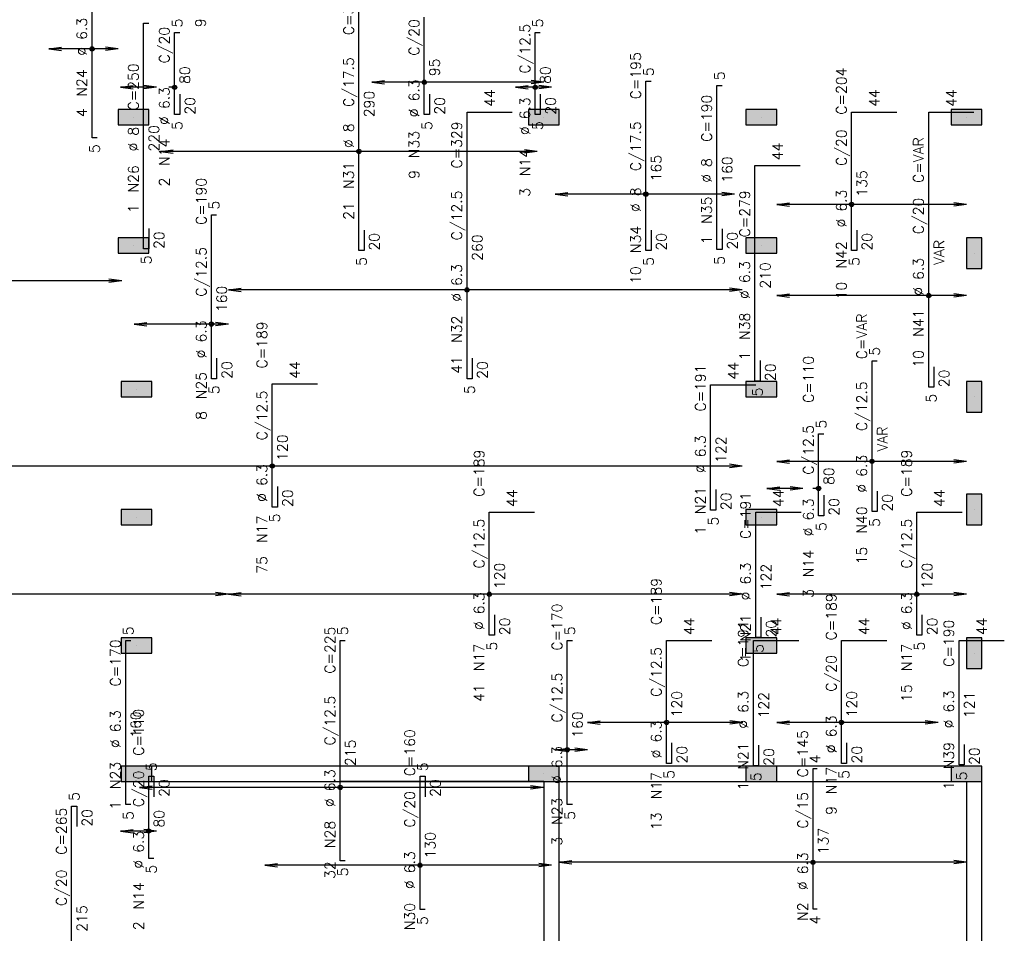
# Model space of a CAD drawing. Extents: x 0 to 119, y 0 to 84.
# Tile 5 of 14: x 25 to 43, y 48 to 65. Entities that reach past the tile are written whole.
import ezdxf

# ---------------------------------------------------------------- set-up
doc = ezdxf.new("R2010")
doc.units = 0
doc.header["$MEASUREMENT"] = 0
doc.linetypes.add('ESTILO_TQS_0002', pattern=[0.4, 0.1, -0.3])
for name, color, linetype in [('1', 1, 'CONTINUOUS'), ('2', 2, 'CONTINUOUS'), ('6', 6, 'CONTINUOUS'), ('9', 9, 'CONTINUOUS')]:
    doc.layers.add(name, color=color, linetype=linetype)
doc.styles.get("Standard").update_dxf_attribs({"font": 'ROMANS.SHX'})

msp = doc.modelspace()

# ---------------------------------------------------------------- linework, layer by layer
at = {"layer": '1', "linetype": 'ESTILO_TQS_0002'}
for p, q in [((27.824062, 63.364736), (27.504409, 63.364736)), ((39.237423, 56.25569), (38.958137, 56.25569))]:
    msp.add_line(p, q, dxfattribs=at)
at = {"layer": '1', "linetype": 'Continuous'}
for p, q in [((27.094501, 62.834482), (27.094501, 62.834482)), ((34.367228, 62.834482), (34.367228, 62.834482)), ((38.221774, 62.834482), (38.221774, 62.834482)), ((41.858137, 62.834482), (41.858137, 62.834482)), ((27.094501, 60.561755), (27.094501, 60.561755)), ((38.221774, 60.561755), (38.221774, 60.561755)), ((41.994501, 60.425391), (41.994501, 60.425391)), ((27.149046, 58.0163), (27.149046, 58.0163)), ((38.221774, 58.0163), (38.221774, 58.0163)), ((41.994501, 57.879936), (41.994501, 57.879936)), ((41.994501, 55.879936), (41.994501, 55.879936)), ((27.149046, 55.743573), (27.149046, 55.743573)), ((38.221774, 55.743573), (38.221774, 55.743573)), ((27.149046, 53.470845), (27.149046, 53.470845)), ((38.221774, 53.470845), (38.221774, 53.470845)), ((41.994501, 53.334482), (41.994501, 53.334482)), ((27.149046, 51.198118), (27.149046, 51.198118)), ((34.367228, 51.198118), (34.367228, 51.198118)), ((38.221774, 51.198118), (38.221774, 51.198118)), ((41.858137, 51.198118), (41.858137, 51.198118)), ((34.367228, 51.061755), (30.758137, 51.061755))]:
    msp.add_line(p, q, dxfattribs=at)
for points in [[(34.094501, 51.334482), (27.421774, 51.334482)], [(37.949046, 51.334482), (34.639955, 51.334482)], [(41.58541, 51.334482), (38.494501, 51.334482)], [(27.421774, 51.061755), (34.094501, 51.061755)], [(34.367228, 51.061755), (34.367228, 44.5163)], [(34.639955, 44.5163), (34.639955, 51.061755)], [(34.639955, 51.061755), (37.949046, 51.061755)], [(38.494501, 51.061755), (41.58541, 51.061755)], [(41.858137, 51.061755), (41.858137, 44.5163)], [(42.130865, 44.5163), (42.130865, 51.061755)]]:
    msp.add_lwpolyline(points, dxfattribs=at)
at = {"layer": '2', "linetype": 'Continuous'}
for p, q in [((25.593684, 64.046446), (25.819013, 64.076111)), ((26.821774, 64.046446), (25.593684, 64.046446)), ((25.593684, 64.046446), (25.819013, 64.016781)), ((25.593684, 64.046446), (25.593684, 64.046446)), ((26.821774, 64.046446), (26.596445, 64.076111)), ((26.821774, 64.046446), (26.596445, 64.016781)), ((26.821774, 64.046446), (26.821774, 64.046446)), ((26.866411, 63.364736), (27.09174, 63.394401)), ((27.504409, 63.364736), (26.866411, 63.364736)), ((26.866411, 63.364736), (27.09174, 63.335071)), ((26.866411, 63.364736), (26.866411, 63.364736)), ((27.504409, 63.364736), (27.27908, 63.394401)), ((27.504409, 63.364736), (27.27908, 63.335071)), ((27.504409, 63.364736), (27.504409, 63.364736)), ((31.320957, 63.455637), (31.546285, 63.485302)), ((34.367228, 63.455637), (31.320957, 63.455637)), ((31.320957, 63.455637), (31.546285, 63.425972)), ((31.320957, 63.455637), (31.320957, 63.455637)), ((33.866411, 63.364736), (34.09174, 63.394401)), ((34.504409, 63.364736), (33.866411, 63.364736)), ((33.866411, 63.364736), (34.09174, 63.335071)), ((33.866411, 63.364736), (33.866411, 63.364736)), ((34.367228, 63.455637), (34.1419, 63.485302)), ((34.367228, 63.455637), (34.1419, 63.425972)), ((34.504409, 63.364736), (34.27908, 63.394401)), ((34.504409, 63.364736), (34.27908, 63.335071)), ((34.367228, 63.455637), (34.367228, 63.455637)), ((34.504409, 63.364736), (34.504409, 63.364736)), ((27.571383, 62.228245), (27.796711, 62.25791)), ((34.24775, 62.228245), (27.571383, 62.228245)), ((27.571383, 62.228245), (27.796711, 62.19858)), ((27.571383, 62.228245), (27.571383, 62.228245)), ((34.24775, 62.228245), (34.022422, 62.25791)), ((34.24775, 62.228245), (34.022422, 62.19858)), ((34.24775, 62.228245), (34.24775, 62.228245)), ((34.565666, 61.470746), (34.790994, 61.500411)), ((37.744892, 61.470746), (34.565666, 61.470746)), ((34.565666, 61.470746), (34.790994, 61.441081)), ((34.565666, 61.470746), (34.565666, 61.470746)), ((37.744892, 61.470746), (37.519563, 61.500411)), ((37.744892, 61.470746), (37.519563, 61.441081)), ((37.744892, 61.470746), (37.744892, 61.470746)), ((38.494501, 61.288945), (38.719829, 61.31861)), ((41.858137, 61.288945), (38.494501, 61.288945)), ((38.494501, 61.288945), (38.719829, 61.25928)), ((38.494501, 61.288945), (38.494501, 61.288945)), ((41.858137, 61.288945), (41.632809, 61.31861)), ((41.858137, 61.288945), (41.632809, 61.25928)), ((41.858137, 61.288945), (41.858137, 61.288945)), ((26.88596, 59.93377), (19.991731, 59.93377)), ((26.88596, 59.93377), (26.660632, 59.963436)), ((26.88596, 59.93377), (26.660632, 59.904105)), ((26.88596, 59.93377), (26.88596, 59.93377)), ((28.776319, 59.773719), (29.001647, 59.803384)), ((37.884433, 59.773719), (28.776319, 59.773719)), ((28.776319, 59.773719), (29.001647, 59.744054)), ((28.776319, 59.773719), (28.776319, 59.773719)), ((37.884433, 59.773719), (37.659105, 59.803384)), ((37.884433, 59.773719), (37.659105, 59.744054)), ((37.884433, 59.773719), (37.884433, 59.773719)), ((38.494501, 59.674395), (38.719829, 59.704061)), ((41.858137, 59.674395), (41.632809, 59.704061)), ((41.858137, 59.674395), (38.494501, 59.674395)), ((38.494501, 59.674395), (38.719829, 59.64473)), ((38.494501, 59.674395), (38.494501, 59.674395)), ((41.858137, 59.674395), (41.632809, 59.64473)), ((41.858137, 59.674395), (41.858137, 59.674395)), ((27.108359, 59.167718), (27.333688, 59.197383)), ((28.776319, 59.167718), (27.108359, 59.167718)), ((27.108359, 59.167718), (27.333688, 59.138053)), ((27.108359, 59.167718), (27.108359, 59.167718)), ((28.776319, 59.167718), (28.550991, 59.197383)), ((28.776319, 59.167718), (28.550991, 59.138053)), ((28.776319, 59.167718), (28.776319, 59.167718)), ((38.494501, 56.73511), (38.719829, 56.764776)), ((41.858137, 56.73511), (38.494501, 56.73511)), ((38.494501, 56.73511), (38.719829, 56.705445)), ((38.494501, 56.73511), (38.494501, 56.73511)), ((41.858137, 56.73511), (41.632809, 56.764776)), ((41.858137, 56.73511), (41.632809, 56.705445)), ((41.858137, 56.73511), (41.858137, 56.73511)), ((37.884629, 56.652591), (21.139955, 56.652591)), ((37.884629, 56.652591), (37.6593, 56.682256)), ((37.884629, 56.652591), (37.6593, 56.622926)), ((37.884629, 56.652591), (37.884629, 56.652591)), ((38.321774, 56.25569), (38.547102, 56.285355)), ((38.958137, 56.25569), (38.321774, 56.25569)), ((38.321774, 56.25569), (38.547102, 56.226025)), ((38.321774, 56.25569), (38.321774, 56.25569)), ((38.958137, 56.25569), (38.732809, 56.285355)), ((38.958137, 56.25569), (38.732809, 56.226025)), ((38.958137, 56.25569), (38.958137, 56.25569)), ((28.776319, 54.379864), (20.026319, 54.379864)), ((28.776319, 54.379864), (28.550991, 54.409529)), ((28.776319, 54.379864), (28.550991, 54.350199)), ((28.776319, 54.379864), (29.001647, 54.409529)), ((28.776319, 54.379864), (28.776319, 54.379864)), ((37.884433, 54.379864), (28.776319, 54.379864)), ((28.776319, 54.379864), (29.001647, 54.350199)), ((28.776319, 54.379864), (28.776319, 54.379864)), ((37.884433, 54.379864), (37.659105, 54.409529)), ((37.884433, 54.379864), (37.659105, 54.350199)), ((37.884433, 54.379864), (37.884433, 54.379864)), ((38.494501, 54.379864), (38.719829, 54.409529)), ((41.858137, 54.379864), (38.494501, 54.379864)), ((38.494501, 54.379864), (38.719829, 54.350199)), ((38.494501, 54.379864), (38.494501, 54.379864)), ((41.858137, 54.379864), (41.632809, 54.409529)), ((41.858137, 54.379864), (41.632809, 54.350199)), ((41.858137, 54.379864), (41.858137, 54.379864)), ((35.139955, 52.107136), (35.365284, 52.136801)), ((37.89158, 52.107136), (35.139955, 52.107136)), ((35.139955, 52.107136), (35.365284, 52.077471)), ((35.139955, 52.107136), (35.139955, 52.107136)), ((37.89158, 52.107136), (37.666252, 52.136801)), ((37.89158, 52.107136), (37.666252, 52.077471)), ((37.89158, 52.107136), (37.89158, 52.107136)), ((38.494501, 52.107136), (38.719829, 52.136801)), ((41.353592, 52.107136), (38.494501, 52.107136)), ((38.494501, 52.107136), (38.719829, 52.077471)), ((38.494501, 52.107136), (38.494501, 52.107136)), ((41.353592, 52.107136), (41.128263, 52.136801)), ((41.353592, 52.107136), (41.128263, 52.077471)), ((41.353592, 52.107136), (41.353592, 52.107136)), ((34.580989, 51.622264), (34.806317, 51.651929)), ((35.139955, 51.622264), (34.914627, 51.651929)), ((35.139955, 51.622264), (34.580989, 51.622264)), ((34.580989, 51.622264), (34.806317, 51.592599)), ((34.580989, 51.622264), (34.580989, 51.622264)), ((35.139955, 51.622264), (34.914627, 51.592599)), ((35.139955, 51.622264), (35.139955, 51.622264)), ((27.202606, 50.955564), (27.427935, 50.985229)), ((34.3574, 50.955564), (27.202606, 50.955564)), ((27.202606, 50.955564), (27.427935, 50.925899)), ((27.202606, 50.955564), (27.202606, 50.955564)), ((34.3574, 50.955564), (34.132072, 50.985229)), ((34.3574, 50.955564), (34.132072, 50.925899)), ((34.3574, 50.955564), (34.3574, 50.955564)), ((26.866411, 50.182918), (27.09174, 50.212583)), ((27.504409, 50.182918), (26.866411, 50.182918)), ((26.866411, 50.182918), (27.09174, 50.153253)), ((26.866411, 50.182918), (26.866411, 50.182918)), ((27.504409, 50.182918), (27.27908, 50.212583)), ((27.504409, 50.182918), (27.27908, 50.153253)), ((27.504409, 50.182918), (27.504409, 50.182918)), ((29.420655, 49.576827), (29.645983, 49.606492)), ((34.504409, 49.576827), (29.420655, 49.576827)), ((29.420655, 49.576827), (29.645983, 49.547162)), ((29.420655, 49.576827), (29.420655, 49.576827)), ((34.504409, 49.576827), (34.27908, 49.606492)), ((34.504409, 49.576827), (34.27908, 49.547162)), ((34.504409, 49.576827), (34.504409, 49.576827)), ((34.639955, 49.628338), (34.865284, 49.658003)), ((41.858137, 49.628338), (34.639955, 49.628338)), ((34.639955, 49.628338), (34.865284, 49.598673)), ((34.639955, 49.628338), (34.639955, 49.628338)), ((41.858137, 49.628338), (41.632809, 49.658003)), ((41.858137, 49.628338), (41.632809, 49.598673)), ((41.858137, 49.628338), (41.858137, 49.628338))]:
    msp.add_line(p, q, dxfattribs=at)
for points in [[(27.367228, 62.698118), (27.367228, 62.970845), (26.821774, 62.970845), (26.821774, 62.698118), (27.367228, 62.698118)], [(34.639955, 62.698118), (34.639955, 62.970845), (34.094501, 62.970845), (34.094501, 62.698118), (34.639955, 62.698118)], [(38.494501, 62.698118), (38.494501, 62.970845), (37.949046, 62.970845), (37.949046, 62.698118), (38.494501, 62.698118)], [(42.130865, 62.698118), (42.130865, 62.970845), (41.58541, 62.970845), (41.58541, 62.698118), (42.130865, 62.698118)], [(27.367228, 60.425391), (27.367228, 60.698118), (26.821774, 60.698118), (26.821774, 60.425391), (27.367228, 60.425391)], [(38.494501, 60.425391), (38.494501, 60.698118), (37.949046, 60.698118), (37.949046, 60.425391), (38.494501, 60.425391)], [(42.130865, 60.698118), (41.858137, 60.698118), (41.858137, 60.152664), (42.130865, 60.152664), (42.130865, 60.698118)], [(27.421774, 57.879936), (27.421774, 58.152664), (26.876319, 58.152664), (26.876319, 57.879936), (27.421774, 57.879936)], [(38.494501, 57.879936), (38.494501, 58.152664), (37.949046, 58.152664), (37.949046, 57.879936), (38.494501, 57.879936)], [(42.130865, 58.152664), (41.858137, 58.152664), (41.858137, 57.607209), (42.130865, 57.607209), (42.130865, 58.152664)], [(42.130865, 56.152664), (41.858137, 56.152664), (41.858137, 55.607209), (42.130865, 55.607209), (42.130865, 56.152664)], [(27.421774, 55.607209), (27.421774, 55.879936), (26.876319, 55.879936), (26.876319, 55.607209), (27.421774, 55.607209)], [(38.494501, 55.607209), (38.494501, 55.879936), (37.949046, 55.879936), (37.949046, 55.607209), (38.494501, 55.607209)], [(27.421774, 53.334482), (27.421774, 53.607209), (26.876319, 53.607209), (26.876319, 53.334482), (27.421774, 53.334482)], [(38.494501, 53.334482), (38.494501, 53.607209), (37.949046, 53.607209), (37.949046, 53.334482), (38.494501, 53.334482)], [(42.130865, 53.607209), (41.858137, 53.607209), (41.858137, 53.061755), (42.130865, 53.061755), (42.130865, 53.607209)], [(27.421774, 51.061755), (27.421774, 51.334482), (26.876319, 51.334482), (26.876319, 51.061755), (27.421774, 51.061755)], [(34.639955, 51.061755), (34.639955, 51.334482), (34.094501, 51.334482), (34.094501, 51.061755), (34.639955, 51.061755)], [(38.494501, 51.061755), (38.494501, 51.334482), (37.949046, 51.334482), (37.949046, 51.061755), (38.494501, 51.061755)], [(41.58541, 51.334482), (41.58541, 51.061755), (42.130865, 51.061755), (42.130865, 51.334482), (41.58541, 51.334482)]]:
    msp.add_lwpolyline(points, dxfattribs=at)
for centre, radius in [((26.361245, 64.046446), 0.037841), ((26.361245, 64.046446), 0.018864), ((27.824062, 63.364736), 0.037841), ((27.824062, 63.364736), 0.018864), ((32.249335, 63.455637), 0.037841), ((32.249335, 63.455637), 0.018864), ((34.214501, 63.364736), 0.037841), ((34.214501, 63.364736), 0.018864), ((31.090343, 62.228245), 0.037841), ((31.090343, 62.228245), 0.018864), ((36.177097, 61.470746), 0.037841), ((36.177097, 61.470746), 0.018864), ((39.822403, 61.288945), 0.037841), ((39.822403, 61.288945), 0.018864), ((33.00606, 59.773719), 0.037841), ((33.00606, 59.773719), 0.018864), ((41.188562, 59.674395), 0.037841), ((41.188562, 59.674395), 0.018864), ((28.477634, 59.167718), 0.037841), ((28.477634, 59.167718), 0.018864), ((40.183592, 56.73511), 0.037841), ((40.183592, 56.73511), 0.018864), ((29.553935, 56.652591), 0.037841), ((29.553935, 56.652591), 0.018864), ((39.237423, 56.25569), 0.037841), ((39.237423, 56.25569), 0.018864), ((33.401145, 54.379864), 0.037841), ((33.401145, 54.379864), 0.018864), ((40.977448, 54.379864), 0.037841), ((40.977448, 54.379864), 0.018864), ((36.541706, 52.107136), 0.037841), ((36.541706, 52.107136), 0.018864), ((39.642221, 52.107136), 0.037841), ((39.642221, 52.107136), 0.018864), ((34.782759, 51.622264), 0.037841), ((34.782759, 51.622264), 0.018864), ((30.758185, 50.955564), 0.037841), ((30.758185, 50.955564), 0.018864), ((27.366727, 50.182918), 0.037841), ((27.366727, 50.182918), 0.018864), ((32.173183, 49.576827), 0.037841), ((32.173183, 49.576827), 0.018864), ((39.137766, 49.628338), 0.037841), ((39.137766, 49.628338), 0.018864)]:
    msp.add_circle(centre, radius, dxfattribs=at)
at = {"layer": '6', "linetype": 'Continuous'}
for p, q in [((26.361245, 62.470845), (26.361245, 67.198118)), ((31.090343, 60.470845), (31.090343, 65.743573)), ((32.249335, 62.879936), (32.249335, 64.607209)), ((27.275277, 60.499287), (27.275277, 64.499287)), ((27.275277, 64.499287), (27.366186, 64.499287)), ((27.824062, 62.879936), (27.824062, 64.334482)), ((27.824062, 64.334482), (27.914971, 64.334482)), ((34.214501, 62.879936), (34.214501, 64.334482)), ((34.214501, 64.334482), (34.30541, 64.334482)), ((36.177097, 60.470845), (36.177097, 63.470845)), ((36.177097, 63.470845), (36.268006, 63.470845)), ((37.435219, 60.49014), (37.435219, 63.399231)), ((37.435219, 63.399231), (37.526128, 63.399231)), ((27.914971, 63.243573), (27.914971, 62.879936)), ((32.340244, 63.243573), (32.340244, 62.879936)), ((34.30541, 63.243573), (34.30541, 62.879936)), ((27.914971, 62.879936), (27.824062, 62.879936)), ((32.340244, 62.879936), (32.249335, 62.879936)), ((33.00606, 58.198118), (33.00606, 62.925391)), ((33.00606, 62.925391), (33.807878, 62.925391)), ((34.30541, 62.879936), (34.214501, 62.879936)), ((39.822403, 60.470845), (39.822403, 62.925391)), ((39.822403, 62.925391), (40.624222, 62.925391)), ((41.188562, 58.049141), (41.188562, 62.925391)), ((41.188562, 62.925391), (41.99038, 62.925391)), ((26.452154, 62.470845), (26.361245, 62.470845)), ((38.109327, 58.158048), (38.109327, 61.978818)), ((38.109327, 61.978818), (38.911145, 61.978818)), ((28.477634, 58.198118), (28.477634, 61.107209)), ((28.477634, 61.107209), (28.568543, 61.107209)), ((27.366186, 60.862923), (27.366186, 60.499287)), ((31.181252, 60.834482), (31.181252, 60.470845)), ((36.268006, 60.834482), (36.268006, 60.470845)), ((37.526128, 60.853776), (37.526128, 60.49014)), ((39.913313, 60.834482), (39.913313, 60.470845)), ((27.366186, 60.499287), (27.275277, 60.499287)), ((31.181252, 60.470845), (31.090343, 60.470845)), ((36.268006, 60.470845), (36.177097, 60.470845)), ((37.526128, 60.49014), (37.435219, 60.49014)), ((39.913313, 60.470845), (39.822403, 60.470845)), ((28.568543, 58.561755), (28.568543, 58.198118)), ((33.096969, 58.561755), (33.096969, 58.198118)), ((38.200236, 58.521684), (38.200236, 58.158048)), ((40.183592, 55.844649), (40.183592, 58.5163)), ((40.183592, 58.5163), (40.274501, 58.5163)), ((41.279471, 58.412777), (41.279471, 58.049141)), ((28.568543, 58.198118), (28.477634, 58.198118)), ((29.553935, 55.925391), (29.553935, 58.107209)), ((29.553935, 58.107209), (30.355753, 58.107209)), ((33.096969, 58.198118), (33.00606, 58.198118)), ((38.200236, 58.158048), (38.109327, 58.158048)), ((37.3238, 55.870186), (37.3238, 58.092091)), ((37.3238, 58.092091), (38.125619, 58.092091)), ((41.279471, 58.049141), (41.188562, 58.049141)), ((39.237423, 55.77089), (39.237423, 57.225436)), ((39.237423, 57.225436), (39.328332, 57.225436)), ((29.644844, 56.289027), (29.644844, 55.925391)), ((37.414709, 56.233822), (37.414709, 55.870186)), ((40.274501, 56.208286), (40.274501, 55.844649)), ((39.328332, 56.134527), (39.328332, 55.77089)), ((29.644844, 55.925391), (29.553935, 55.925391)), ((37.414709, 55.870186), (37.3238, 55.870186)), ((40.274501, 55.844649), (40.183592, 55.844649)), ((33.401145, 53.652664), (33.401145, 55.834482)), ((33.401145, 55.834482), (34.202963, 55.834482)), ((38.123872, 53.612593), (38.123872, 55.834482)), ((38.123872, 55.834482), (38.925691, 55.834482)), ((39.328332, 55.77089), (39.237423, 55.77089)), ((40.977448, 53.652664), (40.977448, 55.834482)), ((40.977448, 55.834482), (41.779266, 55.834482)), ((33.492054, 54.0163), (33.492054, 53.652664)), ((38.214781, 53.97623), (38.214781, 53.612593)), ((41.068357, 54.0163), (41.068357, 53.652664)), ((33.492054, 53.652664), (33.401145, 53.652664)), ((38.214781, 53.612593), (38.123872, 53.612593)), ((41.068357, 53.652664), (40.977448, 53.652664)), ((26.9572, 50.652664), (26.9572, 53.561755)), ((26.9572, 53.561755), (27.048109, 53.561755)), ((30.758185, 49.652664), (30.758185, 53.561755)), ((30.758185, 53.561755), (30.849094, 53.561755)), ((34.782759, 50.652664), (34.782759, 53.561755)), ((34.782759, 53.561755), (34.873668, 53.561755)), ((36.541706, 51.379936), (36.541706, 53.561755)), ((36.541706, 53.561755), (37.343524, 53.561755)), ((38.082615, 51.339271), (38.082615, 53.561755)), ((38.082615, 53.561755), (38.884433, 53.561755)), ((39.642221, 51.379936), (39.642221, 53.561755)), ((39.642221, 53.561755), (40.444039, 53.561755)), ((41.726319, 51.3538), (41.726319, 53.561755)), ((41.726319, 53.561755), (42.528137, 53.561755)), ((36.632615, 51.743573), (36.632615, 51.379936)), ((38.173524, 51.702907), (38.173524, 51.339271)), ((39.73313, 51.743573), (39.73313, 51.379936)), ((41.817228, 51.717436), (41.817228, 51.3538)), ((36.632615, 51.379936), (36.541706, 51.379936)), ((38.173524, 51.339271), (38.082615, 51.339271)), ((39.73313, 51.379936), (39.642221, 51.379936)), ((41.817228, 51.3538), (41.726319, 51.3538)), ((27.366727, 49.698118), (27.366727, 51.152664)), ((27.366727, 51.152664), (27.457637, 51.152664)), ((27.457637, 51.152664), (27.457637, 50.789027)), ((32.173183, 48.789027), (32.173183, 51.152664)), ((32.173183, 51.152664), (32.264093, 51.152664)), ((32.264093, 51.152664), (32.264093, 50.789027)), ((39.137766, 48.798118), (39.137766, 51.289027)), ((39.137766, 51.289027), (39.210493, 51.289027)), ((25.999274, 46.717032), (25.999274, 50.624482)), ((25.999274, 50.624482), (26.090183, 50.624482)), ((26.090183, 50.624482), (26.090183, 50.260845)), ((27.048109, 50.652664), (26.9572, 50.652664)), ((34.873668, 50.652664), (34.782759, 50.652664)), ((27.457637, 49.698118), (27.366727, 49.698118)), ((30.849094, 49.652664), (30.758185, 49.652664)), ((32.264093, 48.789027), (32.173183, 48.789027)), ((39.210493, 48.798118), (39.137766, 48.798118))]:
    msp.add_line(p, q, dxfattribs=at)
at = {"layer": '9', "linetype": 'Continuous'}
for points in [[(27.367228, 62.698118), (27.367228, 62.970845), (26.821774, 62.970845)], [(27.367228, 62.698118), (26.821774, 62.970845), (26.821774, 62.698118)], [(34.639955, 62.698118), (34.639955, 62.970845), (34.094501, 62.970845)], [(34.639955, 62.698118), (34.094501, 62.970845), (34.094501, 62.698118)], [(38.494501, 62.698118), (38.494501, 62.970845), (37.949046, 62.970845)], [(38.494501, 62.698118), (37.949046, 62.970845), (37.949046, 62.698118)], [(42.130865, 62.698118), (42.130865, 62.970845), (41.58541, 62.970845)], [(42.130865, 62.698118), (41.58541, 62.970845), (41.58541, 62.698118)], [(27.367228, 62.698118), (26.821774, 62.698118), (27.367228, 62.698118)], [(34.639955, 62.698118), (34.094501, 62.698118), (34.639955, 62.698118)], [(38.494501, 62.698118), (37.949046, 62.698118), (38.494501, 62.698118)], [(42.130865, 62.698118), (41.58541, 62.698118), (42.130865, 62.698118)], [(27.367228, 60.425391), (27.367228, 60.698118), (26.821774, 60.698118)], [(27.367228, 60.425391), (26.821774, 60.698118), (26.821774, 60.425391)], [(38.494501, 60.425391), (38.494501, 60.698118), (37.949046, 60.698118)], [(38.494501, 60.425391), (37.949046, 60.698118), (37.949046, 60.425391)], [(42.130865, 60.698118), (41.858137, 60.698118), (41.858137, 60.152664)], [(42.130865, 60.698118), (41.858137, 60.152664), (42.130865, 60.152664)], [(42.130865, 60.698118), (42.130865, 60.152664), (42.130865, 60.698118)], [(27.367228, 60.425391), (26.821774, 60.425391), (27.367228, 60.425391)], [(38.494501, 60.425391), (37.949046, 60.425391), (38.494501, 60.425391)], [(27.421774, 57.879936), (27.421774, 58.152664), (26.876319, 58.152664)], [(27.421774, 57.879936), (26.876319, 58.152664), (26.876319, 57.879936)], [(38.494501, 57.879936), (38.494501, 58.152664), (37.949046, 58.152664)], [(38.494501, 57.879936), (37.949046, 58.152664), (37.949046, 57.879936)], [(42.130865, 58.152664), (41.858137, 58.152664), (41.858137, 57.607209)], [(42.130865, 58.152664), (41.858137, 57.607209), (42.130865, 57.607209)], [(42.130865, 58.152664), (42.130865, 57.607209), (42.130865, 58.152664)], [(27.421774, 57.879936), (26.876319, 57.879936), (27.421774, 57.879936)], [(38.494501, 57.879936), (37.949046, 57.879936), (38.494501, 57.879936)], [(42.130865, 56.152664), (41.858137, 56.152664), (41.858137, 55.607209)], [(42.130865, 56.152664), (41.858137, 55.607209), (42.130865, 55.607209)], [(42.130865, 56.152664), (42.130865, 55.607209), (42.130865, 56.152664)], [(27.421774, 55.607209), (27.421774, 55.879936), (26.876319, 55.879936)], [(27.421774, 55.607209), (26.876319, 55.879936), (26.876319, 55.607209)], [(38.494501, 55.607209), (38.494501, 55.879936), (37.949046, 55.879936)], [(38.494501, 55.607209), (37.949046, 55.879936), (37.949046, 55.607209)], [(27.421774, 55.607209), (26.876319, 55.607209), (27.421774, 55.607209)], [(38.494501, 55.607209), (37.949046, 55.607209), (38.494501, 55.607209)], [(27.421774, 53.334482), (27.421774, 53.607209), (26.876319, 53.607209)], [(27.421774, 53.334482), (26.876319, 53.607209), (26.876319, 53.334482)], [(38.494501, 53.334482), (38.494501, 53.607209), (37.949046, 53.607209)], [(38.494501, 53.334482), (37.949046, 53.607209), (37.949046, 53.334482)], [(42.130865, 53.607209), (41.858137, 53.607209), (41.858137, 53.061755)], [(42.130865, 53.607209), (41.858137, 53.061755), (42.130865, 53.061755)], [(42.130865, 53.607209), (42.130865, 53.061755), (42.130865, 53.607209)], [(27.421774, 53.334482), (26.876319, 53.334482), (27.421774, 53.334482)], [(38.494501, 53.334482), (37.949046, 53.334482), (38.494501, 53.334482)], [(27.421774, 51.061755), (27.421774, 51.334482), (26.876319, 51.334482)], [(27.421774, 51.061755), (26.876319, 51.334482), (26.876319, 51.061755)], [(34.639955, 51.061755), (34.639955, 51.334482), (34.094501, 51.334482)], [(34.639955, 51.061755), (34.094501, 51.334482), (34.094501, 51.061755)], [(38.494501, 51.061755), (38.494501, 51.334482), (37.949046, 51.334482)], [(38.494501, 51.061755), (37.949046, 51.334482), (37.949046, 51.061755)], [(41.58541, 51.334482), (41.58541, 51.061755), (42.130865, 51.061755)], [(41.58541, 51.334482), (42.130865, 51.061755), (42.130865, 51.334482)], [(41.58541, 51.334482), (42.130865, 51.334482), (41.58541, 51.334482)], [(27.421774, 51.061755), (26.876319, 51.061755), (27.421774, 51.061755)], [(34.639955, 51.061755), (34.094501, 51.061755), (34.639955, 51.061755)], [(38.494501, 51.061755), (37.949046, 51.061755), (38.494501, 51.061755)]]:
    msp.add_solid(points, dxfattribs=at)

# ---------------------------------------------------------------- texts
at = {"layer": '2', "linetype": 'Continuous'}
for s, p in [('C=320', (30.999433, 64.289027)), ('%%c 6.3', (26.270335, 63.925391)), ('5', (27.960426, 64.425391)), ('9', (28.374501, 64.43051)), ('C/20', (32.158426, 63.925391)), ('5', (34.350865, 64.425391)), ('C/20', (27.733153, 63.789027)), ('C/12.5', (34.123592, 63.607209)), ('C/17.5', (30.999433, 63.0163)), ('95', (32.522062, 63.561755)), ('C=195', (36.086188, 63.152664)), ('N24', (26.270335, 63.198118)), ('C=250', (27.184368, 62.953832)), ('80', (28.096789, 63.425391)), ('80', (34.487228, 63.425391)), ('5', (36.31346, 63.561755)), ('5', (37.571583, 63.49014)), ('C=204', (39.731494, 62.879936)), ('%%c 6.3', (32.158426, 62.834482)), ('%%c 6.3', (27.733153, 62.698118)), ('290', (31.36307, 62.834482)), ('44', (33.497878, 63.0163)), ('44', (40.314222, 63.0163)), ('44', (41.68038, 63.0163)), ('20', (28.187698, 62.879936)), ('20', (32.612971, 62.879936)), ('%%c 6.3', (34.123592, 62.5163)), ('20', (34.578137, 62.879936)), ('C=190', (37.34431, 62.399231)), ('4', (26.270335, 62.834482)), ('5', (27.960426, 62.607209)), ('%%c 8', (30.999433, 62.289027)), ('5', (32.385698, 62.607209)), ('5', (34.350865, 62.607209)), ('%%c 8', (27.184368, 62.226559)), ('220', (27.548004, 62.226559)), ('N33', (32.158426, 62.107209)), ('C=329', (32.915151, 61.925391)), ('C/17.5', (36.086188, 61.879936)), ('C/20', (39.731494, 61.970845)), ('5', (26.497608, 62.198118)), ('N14', (27.733153, 61.970845)), ('44', (38.601145, 62.069727)), ('C=VAR', (41.097653, 61.669084)), ('N14', (34.123592, 61.789027)), ('N31', (30.999433, 61.561755)), ('165', (36.449824, 61.698118)), ('%%c 8', (37.34431, 61.671958)), ('160', (37.707946, 61.671958)), ('N26', (27.184368, 61.499287)), ('9', (32.158426, 61.743573)), ('135', (40.095131, 61.425391)), ('2', (27.733153, 61.607209)), ('C=190', (28.386725, 60.925391)), ('3', (34.123592, 61.425391)), ('%%c 8', (36.086188, 61.152664)), ('%%c 6.3', (39.731494, 60.879936)), ('1', (27.184368, 61.13565)), ('5', (28.613997, 61.198118)), ('21', (30.999433, 61.0163)), ('C/12.5', (32.915151, 60.652664)), ('N35', (37.34431, 60.944685)), ('C=279', (38.018418, 60.704797)), ('C/20', (41.097653, 60.759993)), ('20', (27.638913, 60.499287)), ('20', (31.453979, 60.470845)), ('N34', (36.086188, 60.425391)), ('20', (36.540733, 60.470845)), ('20', (37.798856, 60.49014)), ('20', (40.18604, 60.470845)), ('260', (33.278788, 60.289027)), ('1', (37.34431, 60.581049)), ('N42', (39.731494, 60.152664)), ('VAR', (41.461289, 60.214539)), ('C/12.5', (28.386725, 59.652664)), ('5', (27.41164, 60.226559)), ('5', (31.226706, 60.198118)), ('5', (36.31346, 60.198118)), ('5', (37.571583, 60.217413)), ('5', (39.958767, 60.198118)), ('%%c 6.3', (41.097653, 59.669084)), ('%%c 6.3', (32.915151, 59.561755)), ('10', (36.086188, 59.879936)), ('%%c 6.3', (38.018418, 59.613888)), ('210', (38.382054, 59.795706)), ('10', (39.731494, 59.607209)), ('160', (28.750361, 59.379936)), ('N38', (38.018418, 58.886615)), ('N41', (41.097653, 58.941811)), ('N32', (32.915151, 58.834482)), ('C=VAR', (40.092683, 58.544111)), ('%%c 6.3', (28.386725, 58.561755)), ('C=189', (29.463025, 58.379936)), ('1', (38.018418, 58.522979)), ('5', (40.319955, 58.607209)), ('10', (41.097653, 58.396357)), ('20', (28.84127, 58.198118)), ('44', (30.045753, 58.198118)), ('41', (32.915151, 58.289027)), ('20', (33.369697, 58.198118)), ('C=110', (39.146513, 57.77089)), ('C=191', (37.232891, 57.617502)), ('44', (37.815619, 58.183)), ('20', (38.472963, 58.158048)), ('20', (41.552198, 58.049141)), ('N25', (28.386725, 57.834482)), ('5', (28.613997, 57.925391)), ('5', (33.142424, 57.925391)), ('5', (38.245691, 57.885321)), ('C/12.5', (40.092683, 57.271384)), ('C/12.5', (29.463025, 57.107209)), ('5', (41.324925, 57.776414)), ('8', (28.386725, 57.470845)), ('5', (39.373786, 57.316345)), ('VAR', (40.456319, 56.907747)), ('120', (29.826662, 56.743573)), ('%%c 6.3', (37.232891, 56.526593)), ('122', (37.596528, 56.708411)), ('C/12.5', (39.146513, 56.498163)), ('C=189', (33.310236, 56.107209)), ('%%c 6.3', (40.092683, 56.180475)), ('C=189', (40.886539, 56.107209)), ('%%c 6.3', (29.463025, 56.0163)), ('80', (39.51015, 56.316345)), ('20', (29.917571, 55.925391)), ('44', (33.892963, 55.925391)), ('N21', (37.232891, 55.79932)), ('44', (38.615691, 55.925391)), ('44', (41.469266, 55.925391)), ('20', (37.687437, 55.870186)), ('C=191', (38.032963, 55.359901)), ('20', (39.601059, 55.77089)), ('20', (40.547228, 55.844649)), ('%%c 6.3', (39.146513, 55.407254)), ('N40', (40.092683, 55.453202)), ('N17', (29.463025, 55.289027)), ('5', (29.690298, 55.652664)), ('5', (37.460164, 55.597458)), ('5', (40.319955, 55.571922)), ('C/12.5', (33.310236, 54.834482)), ('1', (37.232891, 55.435684)), ('5', (39.373786, 55.498163)), ('C/12.5', (40.886539, 54.834482)), ('15', (40.092683, 54.907747)), ('75', (29.463025, 54.743573)), ('N14', (39.146513, 54.679981)), ('120', (33.673872, 54.470845)), ('%%c 6.3', (38.032963, 54.268992)), ('122', (38.3966, 54.45081)), ('120', (41.250175, 54.470845)), ('C=189', (36.450797, 53.834482)), ('%%c 6.3', (33.310236, 53.743573)), ('3', (39.146513, 54.316345)), ('%%c 6.3', (40.886539, 53.743573)), ('C=189', (39.551311, 53.561755)), ('C=170', (34.69185, 53.379936)), ('44', (37.033524, 53.652664)), ('N21', (38.032963, 53.541719)), ('44', (38.574433, 53.652664)), ('44', (40.134039, 53.652664)), ('44', (42.218137, 53.652664)), ('5', (27.093563, 53.652664)), ('5', (30.894549, 53.652664)), ('20', (33.764781, 53.652664)), ('5', (34.919123, 53.652664)), ('C=191', (37.991706, 53.086876)), ('20', (38.487509, 53.612593)), ('20', (41.341084, 53.652664)), ('C=190', (41.63541, 53.094141)), ('C=225', (30.667276, 52.970845)), ('C=170', (26.866291, 52.743573)), ('N17', (33.310236, 53.0163)), ('5', (33.537509, 53.379936)), ('5', (38.260236, 53.339866)), ('N17', (40.886539, 53.0163)), ('5', (41.113812, 53.379936)), ('C/12.5', (36.450797, 52.561755)), ('1', (38.032963, 53.178083)), ('C/20', (39.551311, 52.652664)), ('41', (33.310236, 52.470845)), ('C/12.5', (34.69185, 52.107209)), ('15', (40.886539, 52.470845)), ('120', (36.814433, 52.198118)), ('%%c 6.3', (37.991706, 51.995967)), ('122', (38.355343, 52.177785)), ('120', (39.914948, 52.198118)), ('%%c 6.3', (41.63541, 52.003232)), ('121', (41.999046, 52.18505)), ('C/12.5', (30.667276, 51.698118)), ('%%c 6.3', (26.866291, 51.652664)), ('160', (27.229927, 51.834482)), ('C=110', (27.275818, 51.5163)), ('160', (35.055486, 51.834482)), ('%%c 6.3', (36.450797, 51.470845)), ('%%c 6.3', (39.551311, 51.561755)), ('C=160', (32.082274, 51.152664)), ('C=145', (39.046857, 51.134482)), ('215', (31.030912, 51.334482)), ('N21', (37.991706, 51.268694)), ('N39', (41.63541, 51.275959)), ('%%c 6.3', (34.69185, 51.0163)), ('20', (36.905343, 51.379936)), ('20', (38.446252, 51.339271)), ('4', (39.265039, 51.379936)), ('20', (40.005857, 51.379936)), ('20', (42.089955, 51.3538)), ('N23', (26.866291, 50.925391)), ('5', (27.503091, 51.243573)), ('5', (32.309547, 51.243573)), ('%%c 6.3', (30.667276, 50.607209)), ('N17', (36.450797, 50.743573)), ('5', (36.67807, 51.107209)), ('5', (38.218979, 51.066543)), ('N17', (39.551311, 50.834482)), ('5', (39.778584, 51.107209)), ('5', (41.862683, 51.081073)), ('C/20', (27.275818, 50.607209)), ('20', (27.730364, 50.789027)), ('20', (32.53682, 50.789027)), ('1', (37.991706, 50.905058)), ('1', (41.63541, 50.912323)), ('5', (26.135637, 50.715391)), ('1', (26.866291, 50.561755)), ('C/20', (32.082274, 50.243573)), ('N23', (34.69185, 50.289027)), ('C/15', (39.046857, 50.225391)), ('C=265', (25.908365, 49.761666)), ('20', (26.36291, 50.260845)), ('5', (27.093563, 50.379936)), ('80', (27.639455, 50.243573)), ('5', (34.919123, 50.379936)), ('13', (36.450797, 50.198118)), ('9', (39.551311, 50.470845)), ('N28', (30.667276, 49.879936)), ('%%c 6.3', (27.275818, 49.5163)), ('130', (32.445911, 49.698118)), ('137', (39.410493, 49.770845)), ('3', (34.69185, 49.925391)), ('32', (30.667276, 49.334482)), ('%%c 6.3', (32.082274, 49.152664)), ('%%c 6.3', (39.046857, 49.134482)), ('5', (27.503091, 49.425391)), ('5', (30.894549, 49.379936)), ('C/20', (25.908365, 48.852575)), ('N14', (27.275818, 48.789027)), ('N30', (32.082274, 48.425391)), ('N2', (39.046857, 48.589027)), ('215', (26.272001, 48.39803)), ('2', (27.275818, 48.425391)), ('5', (32.309547, 48.5163)), ('4', (39.265039, 48.525391))]:
    msp.add_text(s, height=0.181818, rotation=90, dxfattribs=at).set_placement(p)

doc.saveas('drawing.dxf')
